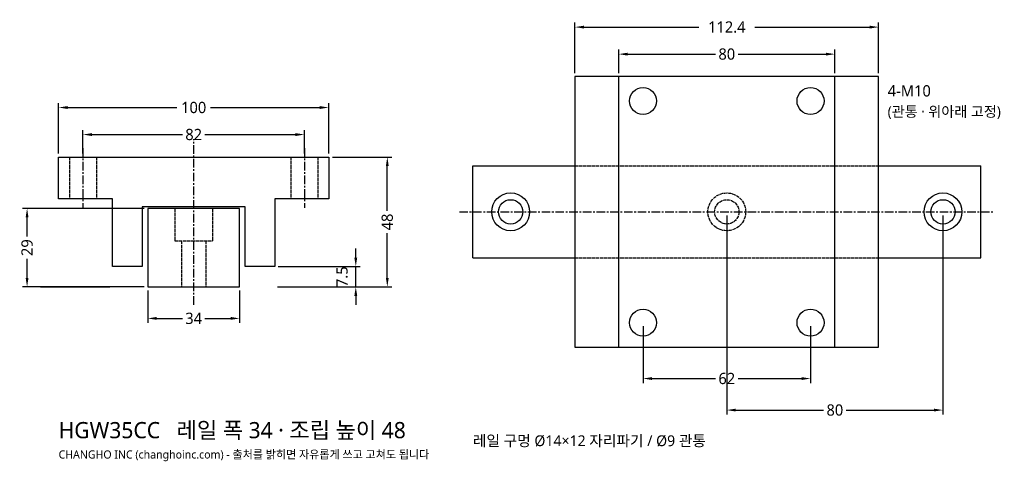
# Model space of a CAD drawing. Header units: millimetres. Extents: x -64 to 300, y -65 to 99.
import ezdxf

# ---------------------------------------------------------------- set-up
doc = ezdxf.new("R2010")
doc.units = ezdxf.units.MM
doc.linetypes.add('CENTER', pattern=[5.08, 3.175, -0.635, 0.635, -0.635])
doc.linetypes.add('DASHED', pattern=[1.524, 1.27, -0.254])
for name, color, linetype in [('문자', 7, 'CONTINUOUS'), ('숨은선', 3, 'DASHED'), ('외형선', 7, 'CONTINUOUS'), ('중심선', 1, 'CENTER'), ('치수', 4, 'CONTINUOUS')]:
    doc.layers.add(name, color=color, linetype=linetype)
doc.styles.add('CH_KOR', font='malgun.ttf')
doc.dimstyles.new('CH_DIM', dxfattribs={"dimtxt": 2.5, "dimasz": 2, "dimexe": 1, "dimexo": 0.8, "dimgap": 0.8, "dimtad": 1, "dimdec": 1, "dimdsep": 46, "dimtxsty": 'CH_KOR', "dimcen": 2.5, "dimclrd": 4, "dimclre": 4, "dimclrt": 4, "dimazin": 3, "dimtfac": 1, "dimtmove": 0, "dimatfit": 3})

# ---------------------------------------------------------------- blocks, each defined once
blk = doc.blocks.new('_CLOSEDFILLED')
at = {"color": 0, "linetype": 'BYBLOCK'}
blk.add_solid([(-1, 0.16), (0, 0), (-1, -0.16)], dxfattribs=at)
blk = doc.blocks.new('*D1')
at = {"color": 4}
for p, q in [((-50, 49.33), (-50, 68)), ((-46.67, 66.33), (-6.25, 66.33)), ((6.25, 66.33), (46.67, 66.33)), ((50, 49.33), (50, 68))]:
    blk.add_line(p, q, dxfattribs=at)
at = {"layer": 'Defpoints'}
for p in [(-50, 66.33), (-50, 48), (50, 48)]:
    blk.add_point(p, dxfattribs=at)
at = {"layer": '치수', "color": 4, "xscale": 3.3333333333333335, "yscale": 3.3333333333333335, "rotation": 180}
blk.add_blockref('_CLOSEDFILLED', (-50, 66.33), dxfattribs=at)
at = {"layer": '치수', "color": 4, "xscale": 3.3333333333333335, "yscale": 3.3333333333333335}
blk.add_blockref('_CLOSEDFILLED', (50, 66.33), dxfattribs=at)
at = {"layer": '치수', "color": 4, "insert": (0, 66.33), "char_height": 4.167, "attachment_point": 5, "style": 'CH_KOR'}
blk.add_mtext('100', dxfattribs=at)
blk = doc.blocks.new('*D2')
at = {"color": 4}
for p, q in [((-41, 49.33), (-41, 58)), ((-37.67, 56.33), (-4.17, 56.33)), ((4.17, 56.33), (37.67, 56.33)), ((41, 49.33), (41, 58))]:
    blk.add_line(p, q, dxfattribs=at)
at = {"layer": 'Defpoints'}
for p in [(-41, 56.33), (-41, 48), (41, 48)]:
    blk.add_point(p, dxfattribs=at)
at = {"layer": '치수', "color": 4, "xscale": 3.3333333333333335, "yscale": 3.3333333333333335, "rotation": 180}
blk.add_blockref('_CLOSEDFILLED', (-41, 56.33), dxfattribs=at)
at = {"layer": '치수', "color": 4, "xscale": 3.3333333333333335, "yscale": 3.3333333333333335}
blk.add_blockref('_CLOSEDFILLED', (41, 56.33), dxfattribs=at)
at = {"layer": '치수', "color": 4, "insert": (0, 56.33), "char_height": 4.167, "attachment_point": 5, "style": 'CH_KOR'}
blk.add_mtext('82', dxfattribs=at)
blk = doc.blocks.new('*D3')
at = {"color": 4}
for p, q in [((-17, -1.33), (-17, -13.33)), ((17, -1.33), (17, -13.33)), ((-13.67, -11.67), (-4.17, -11.67)), ((4.17, -11.67), (13.67, -11.67))]:
    blk.add_line(p, q, dxfattribs=at)
at = {"layer": 'Defpoints'}
for p in [(-17, 0), (17, 0), (-17, -11.67)]:
    blk.add_point(p, dxfattribs=at)
at = {"layer": '치수', "color": 4, "xscale": 3.3333333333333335, "yscale": 3.3333333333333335, "rotation": 180}
blk.add_blockref('_CLOSEDFILLED', (-17, -11.67), dxfattribs=at)
at = {"layer": '치수', "color": 4, "xscale": 3.3333333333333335, "yscale": 3.3333333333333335}
blk.add_blockref('_CLOSEDFILLED', (17, -11.67), dxfattribs=at)
at = {"layer": '치수', "color": 4, "insert": (0, -11.67), "char_height": 4.167, "attachment_point": 5, "style": 'CH_KOR'}
blk.add_mtext('34', dxfattribs=at)
blk = doc.blocks.new('*D4')
at = {"color": 4}
for p, q in [((51.33, 48), (73.33, 48)), ((71.67, 28.17), (71.67, 44.67)), ((71.67, 3.33), (71.67, 19.83)), ((51.33, 0), (73.33, 0))]:
    blk.add_line(p, q, dxfattribs=at)
at = {"layer": 'Defpoints'}
for p in [(50, 48), (50, 0), (71.67, 0)]:
    blk.add_point(p, dxfattribs=at)
at = {"layer": '치수', "color": 4, "xscale": 3.3333333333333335, "yscale": 3.3333333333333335}
for p, rotation in [((71.67, 48), 90), ((71.67, 0), 270)]:
    blk.add_blockref('_CLOSEDFILLED', p, dxfattribs=dict(at, rotation=rotation))
at = {"layer": '치수', "color": 4, "insert": (71.67, 24), "char_height": 4.167, "attachment_point": 5, "rotation": 90, "style": 'CH_KOR'}
blk.add_mtext('48', dxfattribs=at)
blk = doc.blocks.new('*D6')
at = {"color": 4}
for p, q in [((-18.33, 29), (-63.33, 29)), ((-61.67, 18.67), (-61.67, 25.67)), ((-61.67, 3.33), (-61.67, 10.33)), ((-18.33, 0), (-63.33, 0))]:
    blk.add_line(p, q, dxfattribs=at)
at = {"layer": 'Defpoints'}
for p in [(-17, 29), (-61.67, 0), (-17, 0)]:
    blk.add_point(p, dxfattribs=at)
at = {"layer": '치수', "color": 4, "xscale": 3.3333333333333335, "yscale": 3.3333333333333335}
for p, rotation in [((-61.67, 29), 90), ((-61.67, 0), 270)]:
    blk.add_blockref('_CLOSEDFILLED', p, dxfattribs=dict(at, rotation=rotation))
at = {"layer": '치수', "color": 4, "insert": (-61.67, 14.5), "char_height": 4.167, "attachment_point": 5, "rotation": 90, "style": 'CH_KOR'}
blk.add_mtext('29', dxfattribs=at)
blk = doc.blocks.new('*D7')
at = {"color": 4}
for p, q in [((141.13, 79.08), (141.13, 97.75)), ((144.47, 96.08), (186.92, 96.08)), ((207.75, 96.08), (250.2, 96.08)), ((253.53, 79.08), (253.53, 97.75))]:
    blk.add_line(p, q, dxfattribs=at)
at = {"layer": 'Defpoints'}
for p in [(141.13, 96.08), (141.13, 77.75), (253.53, 77.75)]:
    blk.add_point(p, dxfattribs=at)
at = {"layer": '치수', "color": 4, "xscale": 3.3333333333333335, "yscale": 3.3333333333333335, "rotation": 180}
blk.add_blockref('_CLOSEDFILLED', (141.13, 96.08), dxfattribs=at)
at = {"layer": '치수', "color": 4, "xscale": 3.3333333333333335, "yscale": 3.3333333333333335}
blk.add_blockref('_CLOSEDFILLED', (253.53, 96.08), dxfattribs=at)
at = {"layer": '치수', "color": 4, "insert": (197.33, 96.08), "char_height": 4.167, "attachment_point": 5, "style": 'CH_KOR'}
blk.add_mtext('112.4', dxfattribs=at)
blk = doc.blocks.new('*D8')
at = {"color": 4}
for p, q in [((157.33, 79.08), (157.33, 87.75)), ((237.33, 79.08), (237.33, 87.75)), ((160.67, 86.08), (193.17, 86.08)), ((201.5, 86.08), (234, 86.08))]:
    blk.add_line(p, q, dxfattribs=at)
at = {"layer": 'Defpoints'}
for p in [(157.33, 86.08), (157.33, 77.75), (237.33, 77.75)]:
    blk.add_point(p, dxfattribs=at)
at = {"layer": '치수', "color": 4, "xscale": 3.3333333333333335, "yscale": 3.3333333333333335, "rotation": 180}
blk.add_blockref('_CLOSEDFILLED', (157.33, 86.08), dxfattribs=at)
at = {"layer": '치수', "color": 4, "xscale": 3.3333333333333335, "yscale": 3.3333333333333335}
blk.add_blockref('_CLOSEDFILLED', (237.33, 86.08), dxfattribs=at)
at = {"layer": '치수', "color": 4, "insert": (197.33, 86.08), "char_height": 4.167, "attachment_point": 5, "style": 'CH_KOR'}
blk.add_mtext('80', dxfattribs=at)
blk = doc.blocks.new('*D9')
at = {"color": 4}
for p, q in [((166.33, -14.58), (166.33, -35.58)), ((228.33, -14.58), (228.33, -35.58)), ((169.67, -33.92), (193.17, -33.92)), ((201.5, -33.92), (225, -33.92))]:
    blk.add_line(p, q, dxfattribs=at)
at = {"layer": 'Defpoints'}
for p in [(166.33, -13.25), (228.33, -13.25), (166.33, -33.92)]:
    blk.add_point(p, dxfattribs=at)
at = {"layer": '치수', "color": 4, "xscale": 3.3333333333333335, "yscale": 3.3333333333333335, "rotation": 180}
blk.add_blockref('_CLOSEDFILLED', (166.33, -33.92), dxfattribs=at)
at = {"layer": '치수', "color": 4, "xscale": 3.3333333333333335, "yscale": 3.3333333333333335}
blk.add_blockref('_CLOSEDFILLED', (228.33, -33.92), dxfattribs=at)
at = {"layer": '치수', "color": 4, "insert": (197.33, -33.92), "char_height": 4.167, "attachment_point": 5, "style": 'CH_KOR'}
blk.add_mtext('62', dxfattribs=at)
blk = doc.blocks.new('*D10')
at = {"color": 4}
for p, q in [((197.33, 26.42), (197.33, -47.25)), ((277.33, 26.42), (277.33, -47.25)), ((200.67, -45.58), (233.17, -45.58)), ((241.5, -45.58), (274, -45.58))]:
    blk.add_line(p, q, dxfattribs=at)
at = {"layer": 'Defpoints'}
for p in [(197.33, 27.75), (277.33, 27.75), (197.33, -45.58)]:
    blk.add_point(p, dxfattribs=at)
at = {"layer": '치수', "color": 4, "xscale": 3.3333333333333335, "yscale": 3.3333333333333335, "rotation": 180}
blk.add_blockref('_CLOSEDFILLED', (197.33, -45.58), dxfattribs=at)
at = {"layer": '치수', "color": 4, "xscale": 3.3333333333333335, "yscale": 3.3333333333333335}
blk.add_blockref('_CLOSEDFILLED', (277.33, -45.58), dxfattribs=at)
at = {"layer": '치수', "color": 4, "insert": (237.33, -45.58), "char_height": 4.167, "attachment_point": 5, "style": 'CH_KOR'}
blk.add_mtext('80', dxfattribs=at)

msp = doc.modelspace()

# ---------------------------------------------------------------- linework, layer by layer
at = {"layer": '숨은선'}
for p, q in [((-46, 48), (-46, 32.61)), ((-36, 48), (-36, 32.61)), ((36, 48), (36, 32.61)), ((46, 48), (46, 32.61)), ((141.13, 44.75), (253.53, 44.75)), ((-7, 29), (-7, 17)), ((7, 29), (7, 17)), ((-7, 17), (7, 17)), ((-4.5, 17), (-4.5, 0)), ((4.5, 17), (4.5, 0)), ((141.13, 10.75), (253.53, 10.75))]:
    msp.add_line(p, q, dxfattribs=at)
for radius in [7, 4.5]:
    msp.add_circle((197.33, 27.75), radius, dxfattribs=at)
at = {"layer": '외형선'}
for p, q in [((157.33, -22.25), (157.33, 77.75)), ((237.33, -22.25), (237.33, 77.75)), ((103.33, 44.75), (141.13, 44.75)), ((103.33, 10.75), (103.33, 44.75)), ((253.53, 44.75), (291.33, 44.75)), ((291.33, 10.75), (291.33, 44.75)), ((103.33, 10.75), (141.13, 10.75)), ((253.53, 10.75), (291.33, 10.75)), ((-56.67, 0), (-31, 0)), ((31, 0), (56.67, 0))]:
    msp.add_line(p, q, dxfattribs=at)
for points in [[(141.13, -22.25), (253.53, -22.25), (253.53, 77.75), (141.13, 77.75)], [(-50, 32.61), (-50, 48), (50, 48), (50, 32.61), (30, 32.61), (30, 7.5), (19.04, 7.5), (19.04, 29.6), (-19.04, 29.6), (-19.04, 7.5), (-30, 7.5), (-30, 32.61)], [(-17, 0), (17, 0), (17, 29), (-17, 29)]]:
    msp.add_lwpolyline(points, close=True, dxfattribs=at)
for centre, radius in [((166.33, 68.75), 5), ((228.33, 68.75), 5), ((117.33, 27.75), 7), ((277.33, 27.75), 7), ((117.33, 27.75), 4.5), ((277.33, 27.75), 4.5), ((166.33, -13.25), 5), ((228.33, -13.25), 5)]:
    msp.add_circle(centre, radius, dxfattribs=at)
at = {"layer": '중심선'}
for p, q in [((-41, 51.33), (-41, 29.28)), ((0, -6.67), (0, 54.67)), ((41, 51.33), (41, 29.28)), ((98.33, 27.75), (296.33, 27.75))]:
    msp.add_line(p, q, dxfattribs=at)

# ---------------------------------------------------------------- texts
at = {"layer": '문자', "style": 'CH_KOR'}
for s, height, p in [('4-M10', 4.167, (256.87, 70.42)), ('(관통 · 위아래 고정)', 3.8333, (256.87, 62.92)), ('HGW35CC   레일 폭 34 · 조립 높이 48', 6, (-50, -56)), ('레일 구멍 Ø14×12 자리파기 / Ø9 관통', 4, (103.33, -58.92)), ('CHANGHO INC (changhoinc.com) - 출처를 밝히면 자유롭게 쓰고 고쳐도 됩니다', 3, (-50, -63.5))]:
    msp.add_text(s, height=height, dxfattribs=at).set_placement(p)

# ---------------------------------------------------------------- dimensions: what is measured, and where the dimension line sits
at = {"layer": '치수'}
for base, p1, p2, picture, middle in [((141.13, 96.08), (141.13, 77.75), (253.53, 77.75), '*D7', (197.33, 96.08)), ((157.33, 86.08), (157.33, 77.75), (237.33, 77.75), '*D8', (197.33, 86.08)), ((-50, 66.33), (-50, 48), (50, 48), '*D1', (0, 66.33)), ((-41, 56.33), (-41, 48), (41, 48), '*D2', (0, 56.33)), ((197.33, -45.58), (197.33, 27.75), (277.33, 27.75), '*D10', (237.33, -45.58)), ((-17, -11.67), (-17, 0), (17, 0), '*D3', (0, -11.67)), ((166.33, -33.92), (166.33, -13.25), (228.33, -13.25), '*D9', (197.33, -33.92))]:
    dim = msp.add_linear_dim(base=base, p1=p1, p2=p2, dimstyle='CH_DIM', override={"dimscale": 1.666667}, dxfattribs=at)
    dim.commit()
    dim.dimension.update_dxf_attribs({"geometry": picture, "text_midpoint": middle})
for base, p1, p2, picture, middle in [((71.67, 0), (50, 0), (50, 48), '*D4', (71.67, 24)), ((-61.67, 0), (-17, 0), (-17, 29), '*D6', (-61.67, 14.5))]:
    dim = msp.add_linear_dim(base=base, p1=p1, p2=p2, angle=90, dimstyle='CH_DIM', override={"dimscale": 1.666667}, dxfattribs=at)
    dim.commit()
    dim.dimension.update_dxf_attribs({"geometry": picture, "text_midpoint": middle})
msp.add_linear_dim(base=(60, 0), p1=(30, 0), p2=(30, 7.5), angle=90, dimstyle='CH_DIM', override={"dimscale": 1.666667}, dxfattribs=at).render()

doc.saveas('drawing.dxf')
